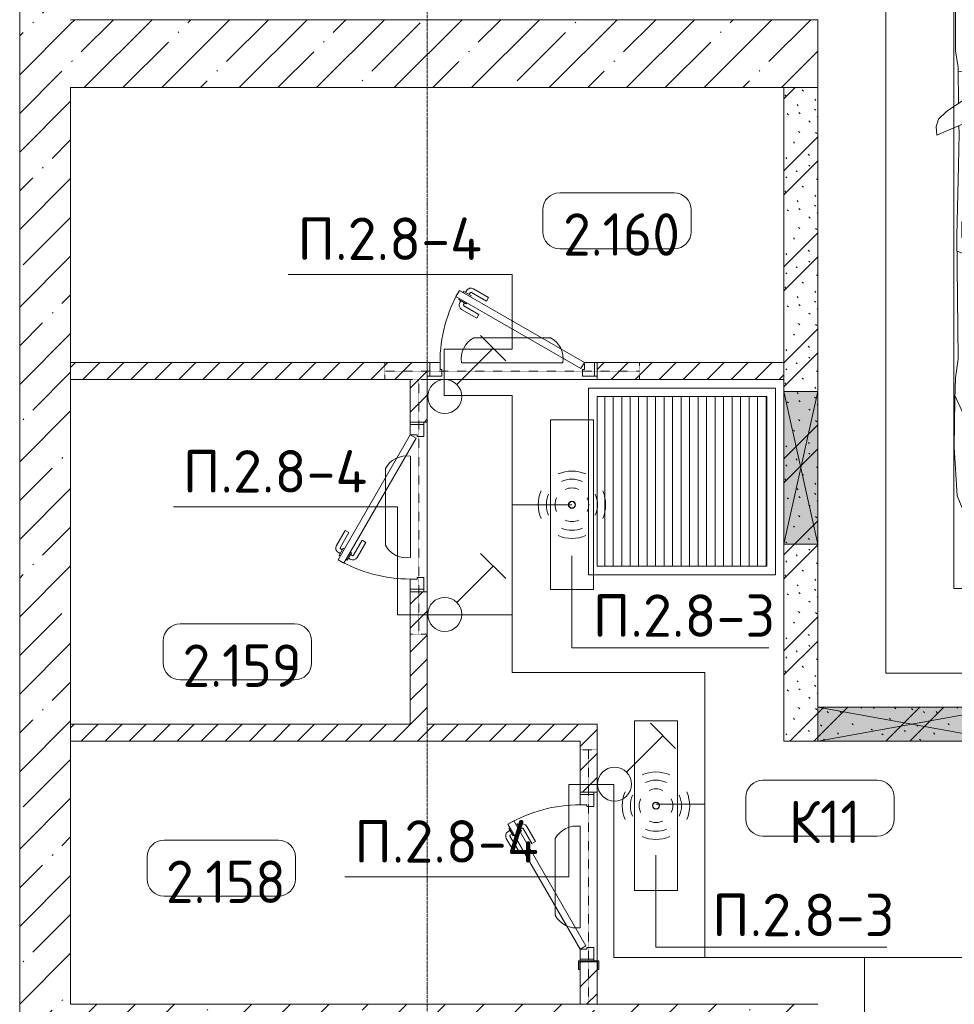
# Model space of a CAD drawing. Header units: millimetres. Extents: x -32229 to 288056, y -13689 to 125138.
# Tile 186 of 193: x 84205 to 89709, y 6650 to 12450. Entities that reach past the tile are written whole.
import ezdxf

# ---------------------------------------------------------------- set-up
doc = ezdxf.new("R2010")
doc.units = ezdxf.units.MM
doc.linetypes.add('3_ Штрих_ 1 х 1 мм', pattern=[2, 1, -1])
doc.linetypes.add('ADSK_Линия сетки', pattern=[25, 20, -2.5, 0, -2.5])
for name, color, linetype, lineweight in [('A-ANNO-NOTE', 7, 'Continuous', 18), ('A-AREA-IDEN', 7, 'Continuous', 9), ('A-DETL-GENF', 7, 'Continuous', 18), ('A-DETL-THIN', 7, 'Continuous', 9), ('A-DOOR', 7, 'Continuous', 18), ('A-DOOR-FRAM', 7, 'Continuous', 9), ('A-FLOR', 7, 'Continuous', 18), ('A-GLAZ', 7, 'Continuous', 18), ('A-WALL', 7, 'Continuous', 18), ('A-WALL-PATT', 7, 'Continuous', 40), ('C-PRKG', 7, 'Continuous', 18), ('G-ANNO-TEXT', 7, 'Continuous', 9), ('I-WALL', 7, 'Continuous', 18), ('M-EQPM', 7, 'Continuous', 18), ('S-BEAM', 7, 'Continuous', 18), ('S-COLS', 7, 'Continuous', 18), ('S-GRID', 7, 'Continuous', 9)]:
    doc.layers.add(name, color=color, linetype=linetype, lineweight=lineweight)
doc.layers.add('A-DETL', color=7, linetype='Continuous', lineweight=9, true_color=0x00a600)
doc.styles.add('GOST Common_4', font='GOST_Common.ttf', dxfattribs={"height": 250})
doc.styles.add('ISOCPEUR', font='isocpeur.ttf', dxfattribs={"height": 250})
pattern_1 = [(135, (300.56, 377.28), (-565.6854, 6e-14), [10, -790]), (135, (349.8, 474.73), (-565.6854, 6e-14), [10, -790]), (135, (423.93, 473.06), (-565.6854, 6e-14), [10, -790]), (135, (229.92, 447.9), (-565.6854, 6e-14), [10, -790]), (135, (155.08, 447.9), (-565.6854, 6e-14), [10, -790]), (135, (114.9, 369.03), (-565.6854, 6e-14), [10, -790]), (135, (132.43, 285.8), (-565.6854, 6e-14), [10, -790]), (135, (214.66, 322), (-565.6854, 6e-14), [10, -790]), (135, (198.16, 261.88), (-565.6854, 6e-14), [10, -790]), (135, (45.2, 272.9), (-565.6854, 6e-14), [10, -790]), (135, (42.32, 336.16), (-565.6854, 6e-14), [10, -790]), (135, (92.26, 192.24), (-565.6854, 6e-14), [10, -790]), (135, (7.07, 149.2), (-565.6854, 6e-14), [10, -790]), (135, (80.6, 95.1), (-565.6854, 6e-14), [10, -790]), (135, (79.53, 36.94), (-565.6854, 6e-14), [10, -790]), (135, (153.87, 74.56), (-565.6854, 6e-14), [10, -790]), (135, (228.35, 124.8), (-565.6854, 6e-14), [10, -790]), (135, (279.75, 180.4), (-565.6854, 6e-14), [10, -790]), (135, (282.9, 31.63), (-565.6854, 6e-14), [10, -790]), (135, (377.38, 53.45), (-565.6854, 6e-14), [10, -790]), (135, (352.28, 102.7), (-565.6854, 6e-14), [10, -790]), (135, (354.05, 0), (-565.6854, 6e-14), [10, -790]), (135, (553.23, 16.45), (-565.6854, 6e-14), [10, -790]), (135, (542.38, 63.45), (-565.6854, 6e-14), [10, -790]), (135, (536.58, 239.3), (-565.6854, 6e-14), [10, -790]), (135, (475.85, 203.9), (-565.6854, 6e-14), [10, -790]), (135, (475.85, 316.54), (-565.6854, 6e-14), [10, -790]), (135, (520.8, 408.7), (-565.6854, 6e-14), [10, -790]), (135, (551.1, 470.8), (-565.6854, 6e-14), [10, -790]), (135, (235.25, 537.93), (-565.6854, 6e-14), [10, -790]), (135, (407.25, 547.65), (-565.6854, 6e-14), [10, -790]), (135, (94.5, 558.6), (-565.6854, 6e-14), [10, -790]), (135, (46.4, 532.3), (-565.6854, 6e-14), [10, -790]), (135, (85.56, 465.04), (-565.6854, 6e-14), [10, -790]), (135, (355.53, 181.14), (-565.6854, 6e-14), [10, -790]), (135, (362.23, 243.6), (-565.6854, 6e-14), [10, -790]), (135, (413.45, 344.1), (-565.6854, 6e-14), [10, -790]), (135, (286.3, 273.25), (-565.6854, 6e-14), [10, -790]), (135, (423.02, 263.72), (-565.6854, 6e-14), [10, -790]), (135, (162.94, 190.2), (-565.6854, 6e-14), [10, -790]), (135, (470.25, 120.93), (-565.6854, 6e-14), [10, -790]), (135, (484.48, 9.78), (-565.6854, 6e-14), [10, -790]), (45, (0, 212.13), (-565.6854, 0), []), (45, (212.13, 0), (-565.6854, 0), []), (45, (353.55, 0), (-565.6854, 0), []), (45, (0, 353.55), (-565.6854, 0), [])]
pattern_2 = [(45, (0, 0), (-70.71068, 70.71068), [])]
pattern_3 = [(45, (0, 0), (-228.0985, 228.0985), []), (45, (228.1, 0), (-228.0985, 228.0985), [403.225, -80.645, 6.706, -73.939])]

# ---------------------------------------------------------------- blocks, each defined once
blk = doc.blocks.new('АР_Дверь однопольная - 1000х2100h_850__Кладовая-4711580--02 ЭО')
at = {"layer": 'A-DOOR', "color": 253, "lineweight": 13, "true_color": 0xaaaaaa}
for p, q in [((-311.1, 475), (-331.1, 440.4)), ((425, 50), (-311.1, 475)), ((-331.1, 440.4), (405, 15.4)), ((405, 15.4), (425, 50))]:
    blk.add_line(p, q, dxfattribs=at)
at = {"layer": 'A-DOOR', "color": 253, "lineweight": 5, "true_color": 0xaaaaaa}
for p, q in [((-289.5, 462.5), (-285.5, 469.4)), ((-285.5, 469.4), (-242.2, 444.4)), ((-274.6, 463.2), (-268.6, 473.6)), ((-138.9, 433.3), (-227.7, 484.6)), ((-309.5, 427.9), (-313.5, 420.9)), ((-313.5, 420.9), (-270.2, 395.9)), ((-302.6, 414.7), (-308.7, 404.3)), ((-253, 450.7), (-247, 461.1)), ((-242.2, 444.4), (-246.2, 437.5)), ((-151.4, 411.7), (-240.2, 462.9)), ((-151.4, 411.7), (-138.9, 433.3)), ((-208.9, 312.1), (-297.7, 363.3)), ((-281, 402.2), (-287, 391.8)), ((-196.4, 333.7), (-285.2, 385)), ((-270.2, 395.9), (-266.2, 402.9)), ((-196.4, 333.7), (-208.9, 312.1))]:
    blk.add_line(p, q, dxfattribs=at)
for centre, radius, start, end in [((425, 50), 850, 150, 180), ((-242.7, 458.6), 30, 60, 150), ((-242.7, 458.6), 4.99, 60, 150), ((-282.7, 389.3), 30, 150, 240), ((-282.7, 389.3), 4.99, 150, 240)]:
    blk.add_arc(centre, radius, start, end, dxfattribs=at)
at = {"layer": 'A-DOOR-FRAM', "color": 253, "lineweight": 13, "true_color": 0xaaaaaa}
for p, q in [((-485, 50), (-500, 50)), ((-425, 50), (-485, 50)), ((-485, 50), (-485, -30)), ((-425, 10), (-425, 50)), ((-415, 10), (-425, 10)), ((-415, -30), (-415, 10)), ((425, 10), (415, 10)), ((415, 10), (415, -30)), ((485, 50), (425, 50)), ((425, 50), (425, 10)), ((485, -30), (485, 50)), ((485, 50), (500, 50)), ((-485, -30), (-500, -30)), ((-485, -30), (-415, -30)), ((415, -30), (485, -30)), ((485, -30), (500, -30))]:
    blk.add_line(p, q, dxfattribs=at)
blk = doc.blocks.new('АР_Дверь однопольная - 1000х2100h_850__Кладовая-6010020--02 ЭО')
at = {"layer": 'A-DOOR', "color": 253, "lineweight": 13, "true_color": 0xaaaaaa}
for p, q in [((311.1, 475), (-425, 50)), ((331.1, 440.4), (311.1, 475)), ((-405, 15.4), (331.1, 440.4)), ((-425, 50), (-405, 15.4))]:
    blk.add_line(p, q, dxfattribs=at)
at = {"layer": 'A-DOOR', "color": 253, "lineweight": 5, "true_color": 0xaaaaaa}
for p, q in [((138.9, 433.3), (227.7, 484.6)), ((285.5, 469.4), (242.2, 444.4)), ((274.6, 463.2), (268.6, 473.6)), ((289.5, 462.5), (285.5, 469.4)), ((151.4, 411.7), (138.9, 433.3)), ((151.4, 411.7), (240.2, 462.9)), ((242.2, 444.4), (246.2, 437.5)), ((253, 450.7), (247, 461.1)), ((313.5, 420.9), (270.2, 395.9)), ((302.6, 414.7), (308.7, 404.3)), ((309.5, 427.9), (313.5, 420.9)), ((196.4, 333.7), (285.2, 385)), ((208.9, 312.1), (297.7, 363.3)), ((270.2, 395.9), (266.2, 402.9)), ((281, 402.2), (287, 391.8)), ((196.4, 333.7), (208.9, 312.1))]:
    blk.add_line(p, q, dxfattribs=at)
for centre, radius, start, end in [((242.7, 458.6), 30, 30, 120), ((-425, 50), 850, 360, 30), ((242.7, 458.6), 4.99, 30, 120), ((282.7, 389.3), 4.99, 300, 30), ((282.7, 389.3), 30, 300, 30)]:
    blk.add_arc(centre, radius, start, end, dxfattribs=at)
at = {"layer": 'A-DOOR-FRAM', "color": 253, "lineweight": 13, "true_color": 0xaaaaaa}
for p, q in [((-485, 50), (-500, 50)), ((-425, 50), (-485, 50)), ((-485, 50), (-485, -30)), ((-425, 10), (-425, 50)), ((-415, 10), (-425, 10)), ((-415, -30), (-415, 10)), ((425, 10), (415, 10)), ((415, 10), (415, -30)), ((485, 50), (425, 50)), ((425, 50), (425, 10)), ((485, -30), (485, 50)), ((485, 50), (500, 50)), ((-485, -30), (-500, -30)), ((-485, -30), (-415, -30)), ((415, -30), (485, -30)), ((485, -30), (500, -30))]:
    blk.add_line(p, q, dxfattribs=at)
blk = doc.blocks.new('АР_Машиноместо - 5300x2500_С-V39--02 ЭО')
at = {"layer": 'A-DETL-GENF', "color": 253, "lineweight": 13, "true_color": 0xaaaaaa}
for p, q in [((1052.6, -517.5), (861.8, -571.6)), ((1165.1, -503.1), (1052.6, -517.5)), ((1250, -500), (1165.1, -503.1)), ((1250, -500), (1334.9, -503.1)), ((1334.9, -503.1), (1447.4, -517.5)), ((1447.4, -517.5), (1638.2, -571.6)), ((861.8, -571.6), (701.8, -640.4)), ((1638.2, -571.6), (1798.2, -640.4)), ((1050.7, -599.4), (941.4, -642.2)), ((1148.8, -583), (1050.7, -599.4)), ((1250, -581.6), (1148.8, -583)), ((1250, -581.6), (1351.2, -583)), ((1351.2, -583), (1449.3, -599.4)), ((1449.3, -599.4), (1558.6, -642.2)), ((701.8, -640.4), (584.4, -714.6)), ((824.6, -660.9), (703.5, -696.4)), ((804.5, -715.7), (824.6, -660.9)), ((881.5, -691.6), (809.1, -809.4)), ((888.4, -685.9), (815.2, -686.6)), ((941.4, -642.2), (881.5, -691.6)), ((1558.6, -642.2), (1618.5, -691.6)), ((1611.6, -685.9), (1684.8, -686.6)), ((1618.5, -691.6), (1690.9, -809.4)), ((1695.5, -715.7), (1675.4, -660.9)), ((1675.4, -660.9), (1796.5, -696.4)), ((1798.2, -640.4), (1915.6, -714.6)), ((584.4, -714.6), (489, -795.6)), ((616.5, -746.4), (550, -812.3)), ((703.5, -696.4), (616.5, -746.4)), ((737.5, -778.3), (804.5, -715.7)), ((1762.5, -778.3), (1695.5, -715.7)), ((1796.5, -696.4), (1883.5, -746.4)), ((1883.5, -746.4), (1950, -812.3)), ((1915.6, -714.6), (2011, -795.6)), ((489, -795.6), (445.9, -853.1)), ((677.4, -843.7), (737.5, -778.3)), ((809.1, -809.4), (749.2, -950.3)), ((1690.9, -809.4), (1750.8, -950.3)), ((1822.6, -843.7), (1762.5, -778.3)), ((2011, -795.6), (2054.1, -853.1)), ((445.9, -853.1), (420.9, -910.7)), ((519.1, -851.5), (505.7, -920)), ((550, -812.3), (519.1, -851.5)), ((639.1, -920), (677.4, -843.7)), ((1860.9, -920), (1822.6, -843.7)), ((1950, -812.3), (1980.9, -851.5)), ((1980.9, -851.5), (1994.3, -920)), ((2054.1, -853.1), (2079.1, -910.7)), ((420.9, -910.7), (409.5, -1087)), ((505.7, -920), (510.2, -1018.7)), ((603.4, -1004.8), (639.1, -920)), ((1896.6, -1004.8), (1860.9, -920)), ((1994.3, -920), (1989.8, -1018.7)), ((2079.1, -910.7), (2090.5, -1087)), ((749.2, -950.3), (687.4, -1141)), ((1750.8, -950.3), (1812.6, -1141)), ((510.2, -1018.7), (521.5, -1074.5)), ((548.5, -1076.2), (603.4, -1004.8)), ((1951.5, -1076.2), (1896.6, -1004.8)), ((1989.8, -1018.7), (1978.5, -1074.5)), ((409.5, -1087), (410.6, -1634.2)), ((521.5, -1074.5), (548.5, -1076.2)), ((1978.5, -1074.5), (1951.5, -1076.2)), ((2090.5, -1087), (2089.4, -1634.2)), ((687.4, -1141), (615.4, -1410.3)), ((1812.6, -1141), (1884.6, -1410.3)), ((615.4, -1410.3), (589.4, -1615.5)), ((1016.6, -1459.9), (1146.9, -1439.4)), ((1146.9, -1439.4), (1250, -1434.1)), ((1353.1, -1439.4), (1250, -1434.1)), ((1483.4, -1459.9), (1353.1, -1439.4)), ((1884.6, -1410.3), (1910.6, -1615.5)), ((703.6, -1557.1), (852.8, -1499)), ((852.8, -1499), (1016.6, -1459.9)), ((1647.2, -1499), (1483.4, -1459.9)), ((1796.4, -1557.1), (1647.2, -1499)), ((590.4, -1624.3), (703.6, -1557.1)), ((1909.6, -1624.3), (1796.4, -1557.1)), ((589.4, -1615.5), (595.8, -1824.8)), ((1910.6, -1615.5), (1904.2, -1824.8)), ((410.6, -1634.2), (426.5, -1730.9)), ((546.5, -1642.6), (530.6, -1857.6)), ((1953.5, -1642.6), (1969.4, -1857.6)), ((2089.4, -1634.2), (2073.5, -1730.9)), ((426.5, -1730.9), (427.5, -1943)), ((540.9, -1993.7), (539.8, -1733.1)), ((1959.1, -1993.7), (1960.2, -1733.1)), ((2073.5, -1730.9), (2072.5, -1943)), ((495, -1765.3), (426.6, -1753.4)), ((533.6, -1816.8), (495, -1765.3)), ((1966.4, -1816.8), (2005, -1765.3)), ((2005, -1765.3), (2073.4, -1753.4)), ((597, -2231), (535, -1798.3)), ((595.8, -1824.8), (644.6, -2191.8)), ((1904.2, -1824.8), (1855.4, -2191.8)), ((1903, -2231), (1965, -1798.3)), ((500.6, -1894.5), (357.8, -1990.1)), ((530.6, -1857.6), (500.6, -1894.5)), ((1969.4, -1857.6), (1999.4, -1894.5)), ((1999.4, -1894.5), (2142.2, -1990.1)), ((479.9, -2052.9), (471, -1914.3)), ((2020.1, -2052.9), (2029, -1914.3)), ((357.8, -1990.1), (309.5, -2036.1)), ((540.9, -1993.7), (476.3, -1997.9)), ((505.9, -1996), (500, -2210.1)), ((1959.1, -1993.7), (2023.7, -1997.9)), ((1994.1, -1996), (2000, -2210.1)), ((2142.2, -1990.1), (2190.5, -2036.1)), ((309.5, -2036.1), (296.8, -2079.9)), ((296.8, -2079.9), (301.4, -2130.5)), ((301.4, -2130.5), (479.9, -2052.9)), ((432.3, -2119.9), (430.7, -2073.9)), ((2198.6, -2130.5), (2020.1, -2052.9)), ((2067.7, -2119.9), (2069.3, -2073.9)), ((2190.5, -2036.1), (2203.2, -2079.9)), ((2203.2, -2079.9), (2198.6, -2130.5)), ((428.2, -2308.5), (432.3, -2119.9)), ((2071.8, -2308.5), (2067.7, -2119.9)), ((644.6, -2191.8), (684.2, -2522.3)), ((1855.4, -2191.8), (1815.8, -2522.3)), ((500, -2210.1), (495.7, -2532.3)), ((636.6, -2526.5), (597, -2231)), ((1863.4, -2526.5), (1903, -2231)), ((2000, -2210.1), (2004.3, -2532.3)), ((417.5, -2723), (428.2, -2308.5)), ((2082.5, -2723), (2071.8, -2308.5)), ((495.7, -2532.3), (501.4, -2789.7)), ((636.6, -2526.5), (665.8, -2867.4)), ((684.2, -2522.3), (704.9, -2775.5)), ((1815.8, -2522.3), (1795.1, -2775.5)), ((1863.4, -2526.5), (1834.2, -2867.4)), ((2004.3, -2532.3), (1998.6, -2789.7)), ((447.8, -2638.7), (447.8, -2733.7)), ((2052.2, -2638.7), (2052.2, -2733.7)), ((426.5, -3446.8), (417.5, -2723)), ((2073.5, -3446.8), (2082.5, -2723)), ((447.8, -2733.7), (459.7, -2756.2)), ((704.9, -2775.5), (731.2, -3507.6)), ((1795.1, -2775.5), (1768.8, -3507.6)), ((2052.2, -2733.7), (2040.3, -2756.2)), ((505.1, -2846.9), (420.9, -2813.3)), ((501.4, -2789.7), (530.9, -3374.8)), ((1998.6, -2789.7), (1969.1, -3374.8)), ((1994.9, -2846.9), (2079.1, -2813.3)), ((665.8, -2867.4), (505.1, -2846.9)), ((665.6, -2864.6), (678.7, -3159.5)), ((1834.4, -2864.6), (1821.3, -3159.5)), ((1834.2, -2867.4), (1994.9, -2846.9)), ((678.7, -3159.5), (689.3, -3705.5)), ((1821.3, -3159.5), (1810.7, -3705.5)), ((530.9, -3374.8), (578.7, -3762.9)), ((1969.1, -3374.8), (1921.3, -3762.9)), ((409.5, -3560), (426.5, -3446.8)), ((2090.5, -3560), (2073.5, -3446.8)), ((731.2, -3507.6), (752.2, -3845.6)), ((1768.8, -3507.6), (1747.8, -3845.6)), ((405.6, -3688.5), (409.5, -3560)), ((495.5, -3566.1), (496.8, -3671.6)), ((687.1, -3588.8), (566.5, -3663.9)), ((1812.9, -3588.8), (1933.5, -3663.9)), ((2004.5, -3566.1), (2003.2, -3671.6)), ((2094.4, -3688.5), (2090.5, -3560)), ((403.4, -3968), (405.6, -3688.5)), ((408.2, -3667), (453.1, -3766.3)), ((496.8, -3671.6), (510.1, -3691.5)), ((689.3, -3705.5), (699.7, -4345.5)), ((1810.7, -3705.5), (1800.3, -4345.5)), ((2003.2, -3671.6), (1989.9, -3691.5)), ((2091.8, -3667), (2046.9, -3766.3)), ((2096.6, -3968), (2094.4, -3688.5)), ((453.1, -3766.3), (478.4, -3819.3)), ((578.7, -3762.9), (638.7, -3975.4)), ((1921.3, -3762.9), (1861.3, -3975.4)), ((2046.9, -3766.3), (2021.6, -3819.3)), ((478.4, -3819.3), (532.5, -3818.1)), ((532.5, -3818.1), (585.5, -3790.5)), ((1967.5, -3818.1), (1914.5, -3790.5)), ((2021.6, -3819.3), (1967.5, -3818.1)), ((752.2, -3845.6), (774.4, -4132.9)), ((1747.8, -3845.6), (1725.6, -4132.9)), ((419.6, -4254.2), (403.4, -3968)), ((638.7, -3975.4), (675.2, -4045.5)), ((1861.3, -3975.4), (1824.8, -4045.5)), ((2080.4, -4254.2), (2096.6, -3968)), ((675.2, -4045.5), (694.6, -4057.6)), ((1824.8, -4045.5), (1805.4, -4057.6)), ((774.4, -4132.9), (812.5, -4298.9)), ((1725.6, -4132.9), (1687.5, -4298.9)), ((507.1, -4462.6), (419.6, -4254.2)), ((1992.9, -4462.6), (2080.4, -4254.2)), ((543.7, -4295.1), (528.4, -4374.7)), ((569.5, -4413.1), (543.7, -4295.1)), ((699.7, -4345.5), (679.6, -4406.3)), ((812.5, -4298.9), (872.7, -4370.2)), ((1687.5, -4298.9), (1627.3, -4370.2)), ((1800.3, -4345.5), (1820.4, -4406.3)), ((1930.5, -4413.1), (1956.3, -4295.1)), ((1956.3, -4295.1), (1971.6, -4374.7)), ((528.4, -4374.7), (536.4, -4471.4)), ((679.6, -4406.3), (645, -4445.5)), ((872.7, -4370.2), (970.5, -4419.3)), ((1627.3, -4370.2), (1529.5, -4419.3)), ((1820.4, -4406.3), (1855, -4445.5)), ((1971.6, -4374.7), (1963.6, -4471.4)), ((565.9, -4595.1), (507.1, -4462.6)), ((594.6, -4479.3), (569.5, -4413.1)), ((645, -4445.5), (597.3, -4481.4)), ((970.5, -4419.3), (1069.6, -4447.3)), ((1069.6, -4447.3), (1167.1, -4453.2)), ((1167.1, -4453.2), (1250, -4453.9)), ((1332.9, -4453.2), (1250, -4453.9)), ((1430.4, -4447.3), (1332.9, -4453.2)), ((1529.5, -4419.3), (1430.4, -4447.3)), ((1855, -4445.5), (1902.7, -4481.4)), ((1905.4, -4479.3), (1930.5, -4413.1)), ((1934.1, -4595.1), (1992.9, -4462.6)), ((536.4, -4471.4), (557.5, -4525.7)), ((661.8, -4543.1), (594.6, -4479.3)), ((717.1, -4568.9), (659.6, -4505.3)), ((1782.9, -4568.9), (1840.4, -4505.3)), ((1838.2, -4543.1), (1905.4, -4479.3)), ((1963.6, -4471.4), (1942.5, -4525.7)), ((557.5, -4525.7), (590.7, -4560.1)), ((590.7, -4560.1), (680.7, -4606.5)), ((788.5, -4617.7), (661.8, -4543.1)), ((791.3, -4619.7), (717.1, -4568.9)), ((1708.7, -4619.7), (1782.9, -4568.9)), ((1711.5, -4617.7), (1838.2, -4543.1)), ((1909.3, -4560.1), (1819.3, -4606.5)), ((1942.5, -4525.7), (1909.3, -4560.1)), ((659.1, -4669.9), (565.9, -4595.1)), ((680.7, -4606.5), (967, -4703.6)), ((873.9, -4665.1), (791.3, -4619.7)), ((1819.3, -4606.5), (1533, -4703.6)), ((1626.1, -4665.1), (1708.7, -4619.7)), ((1840.9, -4669.9), (1934.1, -4595.1)), ((812.7, -4729.4), (659.1, -4669.9)), ((988.2, -4706.7), (873.9, -4665.1)), ((1511.8, -4706.7), (1626.1, -4665.1)), ((1687.3, -4729.4), (1840.9, -4669.9)), ((970.2, -4771.8), (812.7, -4729.4)), ((1122.2, -4726.4), (988.2, -4706.7)), ((1250, -4731.7), (1122.2, -4726.4)), ((1250, -4731.7), (1377.8, -4726.4)), ((1377.8, -4726.4), (1511.8, -4706.7)), ((1529.8, -4771.8), (1687.3, -4729.4)), ((1126.4, -4794.1), (970.2, -4771.8)), ((1250, -4800), (1126.4, -4794.1)), ((1250, -4800), (1373.6, -4794.1)), ((1373.6, -4794.1), (1529.8, -4771.8))]:
    blk.add_line(p, q, dxfattribs=at)
at = {"layer": 'A-DETL-GENF', "color": 254, "lineweight": 13, "true_color": 0xd4d4d4}
for p, q in [((664.7, -739.9), (591.7, -805)), ((742.6, -707.8), (664.7, -739.9)), ((1757.4, -707.8), (1835.3, -739.9)), ((1835.3, -739.9), (1908.3, -805)), ((591.7, -805), (534.5, -874.4)), ((1908.3, -805), (1965.5, -874.4)), ((534.5, -874.4), (528.1, -949.5)), ((1965.5, -874.4), (1971.9, -949.5)), ((710.2, -962.8), (636.7, -1146)), ((1789.8, -962.8), (1863.3, -1146)), ((537.4, -1076.1), (524.9, -1188.6)), ((1962.6, -1076.1), (1975.1, -1188.6)), ((636.7, -1146), (590.3, -1367.8)), ((1863.3, -1146), (1909.7, -1367.8)), ((524.9, -1188.6), (513.9, -1368.9)), ((1975.1, -1188.6), (1986.1, -1368.9)), ((513.9, -1368.9), (502.3, -1696.3)), ((590.3, -1367.8), (546.5, -1642.6)), ((1909.7, -1367.8), (1953.5, -1642.6)), ((1986.1, -1368.9), (1997.7, -1696.3)), ((794.6, -2446), (955.7, -2426.8)), ((955.7, -2426.8), (1105.5, -2413.7)), ((1105.5, -2413.7), (1250, -2412.9)), ((1394.5, -2413.7), (1250, -2412.9)), ((1544.3, -2426.8), (1394.5, -2413.7)), ((1705.4, -2446), (1544.3, -2426.8)), ((677.9, -2473), (794.6, -2446)), ((1822.1, -2473), (1705.4, -2446)), ((715.1, -3168.3), (1250, -3167.3)), ((1784.9, -3168.3), (1250, -3167.3)), ((694.6, -3980.4), (765.1, -3996.8)), ((1805.4, -3980.4), (1734.9, -3996.8))]:
    blk.add_line(p, q, dxfattribs=at)
at = {"layer": 'C-PRKG', "color": 253, "lineweight": 13, "true_color": 0xaaaaaa}
for p, q in [((2500, 0), (0, 0)), ((0, 0), (0, -5300)), ((2500, 0), (2500, -5300)), ((400, -500), (400, -4800)), ((400, -500), (2100, -500)), ((2100, -500), (2100, -4800)), ((400, -4800), (2100, -4800)), ((2500, -5300), (0, -5300))]:
    blk.add_line(p, q, dxfattribs=at)
blk = doc.blocks.new('АР_Приямок - ПР-1_1100х1100 х50-V75--02 ЭО')
at = {"layer": 'M-EQPM', "lineweight": 5, "true_color": 0xaaaaaa}
h = blk.add_hatch(dxfattribs=at)
h.set_pattern_fill('FP_31', color=253, style=0, pattern_type=2)
h.set_pattern_definition([(90, (0, 0), (-50, 3e-15), [])])
h.paths.add_polyline_path([(1050, -500), (1050, 500), (50, 500), (50, -500)])
at = {"layer": 'M-EQPM', "color": 253, "lineweight": 13, "true_color": 0xaaaaaa}
for p, q in [((0, -550), (0, 550)), ((0, 550), (1100, 550)), ((1100, 550), (1100, -550)), ((1100, -550), (0, -550))]:
    blk.add_line(p, q, dxfattribs=at)
blk = doc.blocks.new('АР_Отверстие прямоугольное - ОВВ-4102704--02 ЭО')
at = {"layer": 'A-GLAZ', "lineweight": 13, "true_color": 0xf0f0f0}
blk.add_hatch(color=7, dxfattribs=at).paths.add_polyline_path([(675, -100), (675, 100), (-425, 100), (-425, -100)])
at = {"layer": 'A-GLAZ', "color": 253, "lineweight": 5, "true_color": 0xaaaaaa}
for p, q in [((675, 100), (-425, -100)), ((-425, 100), (675, -100))]:
    blk.add_line(p, q, dxfattribs=at)
at = {"layer": 'A-GLAZ', "color": 253, "lineweight": 13, "true_color": 0xaaaaaa}
for p, q in [((675, 100), (-425, 100)), ((-425, 100), (-425, -100)), ((-425, 100), (-425, -100)), ((675, -100), (675, 100)), ((675, 100), (675, -100)), ((-425, -100), (675, -100))]:
    blk.add_line(p, q, dxfattribs=at)
blk = doc.blocks.new('АР_Отверстие прямоугольное - ОВВ-3631603--02 ЭО')
at = {"layer": 'A-GLAZ', "lineweight": 13, "true_color": 0xf0f0f0}
blk.add_hatch(color=7, dxfattribs=at).paths.add_polyline_path([(575, 100), (-325, 100), (-325, -100), (575, -100)])
at = {"layer": 'A-GLAZ', "color": 253, "lineweight": 5, "true_color": 0xaaaaaa}
for p, q in [((575, 100), (-325, -100)), ((-325, 100), (575, -100))]:
    blk.add_line(p, q, dxfattribs=at)
at = {"layer": 'A-GLAZ', "color": 253, "lineweight": 13, "true_color": 0xaaaaaa}
for p, q in [((575, 100), (-325, 100)), ((-325, 100), (-325, -100)), ((-325, 100), (-325, -100)), ((575, -100), (575, 100)), ((575, 100), (575, -100)), ((-325, -100), (575, -100))]:
    blk.add_line(p, q, dxfattribs=at)
blk = doc.blocks.new('АР_Перемычка - 100_Уx1_75x5__250-250-6683530--02 ЭО')
at = {"layer": 'S-BEAM', "color": 9, "linetype": '3_ Штрих_ 1 х 1 мм', "lineweight": 15, "true_color": 0xc4c4c4}
for p, q in [((-750, 50), (-750, -50)), ((750, 50), (750, -50)), ((-750, 0), (750, 0))]:
    blk.add_line(p, q, dxfattribs=at)
blk = doc.blocks.new('АР_Перемычка - 100_Уx1_75x5__Оп_250-250_125x80x5__-6371143--02 ЭО')
at = {"layer": 'S-BEAM', "color": 9, "linetype": '3_ Штрих_ 1 х 1 мм', "lineweight": 15, "true_color": 0xc4c4c4}
for p, q in [((-750, 50), (-750, -50)), ((750, 50), (750, -50)), ((-750, 0), (750, 0))]:
    blk.add_line(p, q, dxfattribs=at)
blk = doc.blocks.new('АР_Фахверк_ _Швеллер полки параллельные_ - 12П-5787732--02 ЭО')
at = {"layer": 'S-COLS', "lineweight": 15, "true_color": 0xaaaaaa}
blk.add_hatch(color=253, dxfattribs=at).paths.add_polyline_path([(35.4, -60), (35.4, -52.2), (-11.8, -52.2), (-11.8, 52.2), (35.4, 52.2), (35.4, 60), (-16.6, 60), (-16.6, -60)])
at = {"layer": 'S-COLS', "color": 253, "lineweight": 15, "true_color": 0xaaaaaa}
for p, q in [((35.4, 60), (-16.6, 60)), ((-16.6, 60), (-16.6, -60)), ((35.4, 52.2), (35.4, 60)), ((-11.8, -52.2), (-11.8, 52.2)), ((-11.8, 52.2), (35.4, 52.2)), ((35.4, -52.2), (-11.8, -52.2)), ((35.4, -60), (35.4, -52.2)), ((-16.6, -60), (35.4, -60))]:
    blk.add_line(p, q, dxfattribs=at)
blk = doc.blocks.new('Наметкина 10_РД_АР_П_rvt-1--02 ЭО')
at = {"layer": 'A-WALL-PATT', "lineweight": 5, "true_color": 0xaaaaaa}
h = blk.add_hatch(dxfattribs=at)
h.set_pattern_fill('FP_3', color=253, style=0, pattern_type=2)
h.set_pattern_definition(pattern_3)
h.paths.add_polyline_path([(84505.3, 2600), (84505.3, 30150), (84205.3, 30150), (84205.3, 2600)])
h = blk.add_hatch(dxfattribs=at)
h.set_pattern_fill('FP_3', color=253, style=0, pattern_type=2)
h.set_pattern_definition(pattern_3)
h.paths.add_polyline_path([(88905.3, 12050), (88905.3, 12450), (84505.3, 12450), (84505.3, 12050)])
h = blk.add_hatch(dxfattribs=at)
h.set_pattern_fill('FP_1', color=253, style=0, pattern_type=2)
h.set_pattern_definition(pattern_1)
h.paths.add_polyline_path([(88905.3, 8200), (88905.3, 12050), (88705.3, 12050), (88705.3, 8200)])
h = blk.add_hatch(dxfattribs=at)
h.set_pattern_fill('FP_2', color=253, style=0, pattern_type=2)
h.set_pattern_definition(pattern_2)
h.paths.add_polyline_path([(88705.3, 10330), (88705.3, 10430), (87605.3, 10430), (87605.3, 10330), (88044.7, 10330)])
h.paths.add_polyline_path([(85444.9, 10330), (86605.3, 10330), (86605.3, 10430), (84505.3, 10430), (84505.3, 10330)])
h = blk.add_hatch(dxfattribs=at)
h.set_pattern_fill('FP_2', color=253, style=0, pattern_type=2)
h.set_pattern_definition(pattern_2)
h.paths.add_polyline_path([(86505.3, 8300), (86605.3, 8300), (86605.3, 9080), (86505.3, 9080)])
h.paths.add_polyline_path([(86605.3, 10080), (86605.3, 10330), (86505.3, 10330), (86505.3, 10080)])
h = blk.add_hatch(dxfattribs=at)
h.set_pattern_fill('FP_1', color=253, style=0, pattern_type=2)
h.set_pattern_definition(pattern_1)
h.paths.add_polyline_path([(94705.3, 8200), (94705.3, 8400), (88905.3, 8400), (88905.3, 8200), (92755.3, 8200)])
h = blk.add_hatch(dxfattribs=at)
h.set_pattern_fill('FP_2', color=253, style=0, pattern_type=2)
h.set_pattern_definition(pattern_2)
h.paths.add_polyline_path([(87505.3, 8200), (87505.3, 8300), (84505.3, 8300), (84505.3, 8200), (85444.9, 8200)])
h = blk.add_hatch(dxfattribs=at)
h.set_pattern_fill('FP_2', color=253, style=0, pattern_type=2)
h.set_pattern_definition(pattern_2)
h.paths.add_polyline_path([(87605.3, 6650), (87605.3, 6900), (87505.3, 6900), (87505.3, 6650)])
h.paths.add_polyline_path([(87505.3, 7900), (87605.3, 7900), (87605.3, 8300), (87505.3, 8300), (87505.3, 8200)])
h = blk.add_hatch(dxfattribs=at)
h.set_pattern_fill('FP_3', color=253, style=0, pattern_type=2)
h.set_pattern_definition(pattern_3)
h.paths.add_polyline_path([(88905.3, 6250), (88905.3, 6650), (84505.3, 6650), (84505.3, 6250), (88044.7, 6250)])
at = {"layer": 'A-FLOR', "color": 253, "lineweight": 13, "true_color": 0xaaaaaa}
for p, q in [((87605.3, 10330), (86605.3, 10330)), ((86605.3, 10330), (87605.3, 10330)), ((87605.3, 9230), (87605.3, 10230)), ((87605.3, 10230), (88605.3, 10230)), ((88605.3, 10230), (88605.3, 9230)), ((86605.3, 10080), (86605.3, 9080)), ((86605.3, 9080), (86605.3, 10080)), ((88605.3, 9230), (87605.3, 9230)), ((87605.3, 7900), (87605.3, 6906.6)), ((87605.3, 6906.6), (87605.3, 7900))]:
    blk.add_line(p, q, dxfattribs=at)
at = {"layer": 'A-WALL', "color": 253, "lineweight": 13, "true_color": 0xaaaaaa}
for p, q in [((84205.3, 30150), (84205.3, 2600)), ((88905.3, 12450), (84505.3, 12450)), ((88905.3, 12050), (88905.3, 12450)), ((84505.3, 6650), (84505.3, 12050)), ((84505.3, 12050), (88905.3, 12050)), ((88905.3, 6650), (84505.3, 6650))]:
    blk.add_line(p, q, dxfattribs=at)
at = {"layer": 'A-WALL', "color": 253, "lineweight": 15, "true_color": 0xaaaaaa}
for p, q in [((88705.3, 10430), (88705.3, 10330)), ((88705.3, 10330), (88705.3, 10430))]:
    blk.add_line(p, q, dxfattribs=at)
at = {"layer": 'I-WALL', "color": 253, "lineweight": 13, "true_color": 0xaaaaaa}
for p, q in [((88705.3, 12050), (88705.3, 10430)), ((88905.3, 12050), (88705.3, 12050)), ((88905.3, 10260), (88905.3, 12050)), ((86605.3, 10430), (84505.3, 10430)), ((84505.3, 10430), (84505.3, 10330)), ((86605.3, 10330), (86605.3, 10430)), ((88705.3, 10430), (87605.3, 10430)), ((87605.3, 10430), (87605.3, 10330)), ((84505.3, 10330), (86505.3, 10330)), ((86505.3, 10330), (86505.3, 10080)), ((86605.3, 10080), (86605.3, 10330)), ((87605.3, 10330), (88705.3, 10330)), ((88705.3, 10330), (88705.3, 10260)), ((88705.3, 10260), (88705.3, 9360)), ((88905.3, 9360), (88905.3, 10260)), ((86505.3, 10080), (86605.3, 10080)), ((88705.3, 9360), (88705.3, 8200)), ((88905.3, 8400), (88905.3, 9360)), ((86505.3, 9080), (86505.3, 8300)), ((86605.3, 9080), (86505.3, 9080)), ((86605.3, 8300), (86605.3, 9080)), ((90005.3, 8400), (88905.3, 8400)), ((86505.3, 8300), (84505.3, 8300)), ((84505.3, 8300), (84505.3, 8200)), ((87505.3, 8300), (86605.3, 8300)), ((87605.3, 8300), (87505.3, 8300)), ((87605.3, 7900), (87605.3, 8300)), ((84505.3, 8200), (87505.3, 8200)), ((87505.3, 8200), (87505.3, 7900)), ((88705.3, 8200), (88905.3, 8200)), ((88905.3, 8200), (90005.3, 8200)), ((87505.3, 7900), (87605.3, 7900)), ((87505.3, 6900), (87505.3, 6650)), ((87605.3, 6900), (87505.3, 6900)), ((87605.3, 6650), (87605.3, 6900)), ((87505.3, 6650), (87605.3, 6650))]:
    blk.add_line(p, q, dxfattribs=at)
at = {"layer": 'A-DOOR', "color": 253, "lineweight": 13, "true_color": 0xaaaaaa}
blk.add_blockref('АР_Дверь однопольная - 1000х2100h_850__Кладовая-4711580--02 ЭО', (87105.3, 10380), dxfattribs=at)
at = {"layer": 'A-DOOR', "color": 253, "lineweight": 13, "true_color": 0xaaaaaa, "rotation": 90}
for name, p in [('АР_Дверь однопольная - 1000х2100h_850__Кладовая-4711580--02 ЭО', (86555.3, 9580)), ('АР_Дверь однопольная - 1000х2100h_850__Кладовая-6010020--02 ЭО', (87555.3, 7400))]:
    blk.add_blockref(name, p, dxfattribs=at)
at = {"layer": 'A-GLAZ', "color": 253, "lineweight": 13, "true_color": 0xaaaaaa, "rotation": 269.9999999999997}
blk.add_blockref('АР_Отверстие прямоугольное - ОВВ-3631603--02 ЭО', (88805.3, 9935), dxfattribs=at)
at = {"layer": 'A-GLAZ', "color": 253, "lineweight": 13, "true_color": 0xaaaaaa}
blk.add_blockref('АР_Отверстие прямоугольное - ОВВ-4102704--02 ЭО', (89330.3, 8300), dxfattribs=at)
at = {"layer": 'C-PRKG', "color": 253, "lineweight": 13, "true_color": 0xaaaaaa}
blk.add_blockref('АР_Машиноместо - 5300x2500_С-V39--02 ЭО', (89305.3, 13900), dxfattribs=at)
at = {"layer": 'M-EQPM', "color": 253, "lineweight": 13, "true_color": 0xaaaaaa}
blk.add_blockref('АР_Приямок - ПР-1_1100х1100 х50-V75--02 ЭО', (87555.3, 9730), dxfattribs=at)
at = {"layer": 'S-BEAM', "color": 253, "lineweight": 13, "true_color": 0xaaaaaa}
blk.add_blockref('АР_Перемычка - 100_Уx1_75x5__250-250-6683530--02 ЭО', (87105.3, 10380), dxfattribs=at)
at = {"layer": 'S-BEAM', "color": 253, "lineweight": 13, "true_color": 0xaaaaaa, "rotation": 90}
for name, p in [('АР_Перемычка - 100_Уx1_75x5__250-250-6683530--02 ЭО', (86555.3, 9580)), ('АР_Перемычка - 100_Уx1_75x5__Оп_250-250_125x80x5__-6371143--02 ЭО', (87555.3, 7400))]:
    blk.add_blockref(name, p, dxfattribs=at)
at = {"layer": 'S-COLS', "color": 253, "lineweight": 13, "true_color": 0xaaaaaa, "rotation": 269.9999999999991}
blk.add_blockref('АР_Фахверк_ _Швеллер полки параллельные_ - 12П-5787732--02 ЭО', (87555.3, 6890), dxfattribs=at)
blk = doc.blocks.new('Марка помещения 2 - Марка помещения 2-1605974--02 ЭО')
at = {"layer": 'A-AREA-IDEN', "color": 253, "true_color": 0xaaaaaa}
for p, q in [((-1.797, 0.841), (1.569, 0.841)), ((-2.297, -0.309), (-2.297, 0.341)), ((2.069, 0.341), (2.069, -0.309)), ((1.569, -0.809), (-1.797, -0.809))]:
    blk.add_line(p, q, dxfattribs=at)
for centre, start, end in [((-1.797, 0.341), 90, 180), ((1.569, 0.341), 0, 90), ((-1.797, -0.309), 180, 270), ((1.569, -0.309), 270, 360)]:
    blk.add_arc(centre, 0.5, start, end, dxfattribs=at)

msp = doc.modelspace()

# ---------------------------------------------------------------- linework, layer by layer
at = {"layer": 'A-ANNO-NOTE', "color": 5, "lineweight": 9, "true_color": 0x0000ff}
for p, q in [((86879.4, 10576.5), (87331.2, 10576.5)), ((86918.8, 10588.9), (87067, 10440.7)), ((86778.8, 10300.7), (86992.9, 10514.8)), ((87403.9, 10429.2), (86806.7, 10429.2)), ((87330.5, 9092.7), (87330.5, 10092.7)), ((87330.5, 10092.7), (87583.2, 10092.7)), ((87583.2, 10092.7), (87583.2, 9092.7)), ((86506.1, 9878.6), (86506.1, 9281.4)), ((86358.8, 9354.1), (86358.8, 9805.9)), ((86918.8, 9305.8), (87067, 9157.5)), ((86778.8, 9017.6), (86992.9, 9231.7)), ((87583.2, 9092.7), (87330.5, 9092.7)), ((87825.5, 7320), (87825.5, 8320)), ((87825.5, 8320), (88078.2, 8320)), ((87918.8, 8305.8), (88067, 8157.5)), ((88078.2, 8320), (88078.2, 7320)), ((87778.8, 8017.6), (87992.9, 8231.7)), ((87506.1, 7698.6), (87506.1, 7101.4)), ((87358.8, 7174.1), (87358.8, 7625.9)), ((88078.2, 7320), (87825.5, 7320))]:
    msp.add_line(p, q, dxfattribs=at)
for centre, radius in [((86708.1, 10230), 100), ((87456.1, 9592.7), 20), ((87457, 9593.6), 20), ((87457, 9591.8), 20), ((87457.9, 9592.7), 20), ((86708.1, 8946.9), 100), ((87708.1, 7946.9), 100), ((87951.1, 7820), 20), ((87952, 7820.9), 20), ((87952, 7819.1), 20), ((87952.9, 7820), 20)]:
    msp.add_circle(centre, radius, dxfattribs=at)
for centre, radius, start, end in [((86947.7, 10451.3), 142.7, 118.57912, 188.90992), ((87262.9, 10451.3), 142.7, 351.09008, 61.42088), ((86484, 9737.6), 142.7, 81.09008, 151.42088), ((87457, 9591.8), 199.6, 66, 114), ((87457, 9591.8), 151.5, 66, 114), ((87457, 9591.8), 99.8, 66, 114), ((87457.9, 9592.7), 199.6, 156, 204), ((87457.9, 9592.7), 151.5, 156, 204), ((87457.9, 9592.7), 99.8, 156, 204), ((87456.1, 9592.7), 99.8, 336, 24), ((87456.1, 9592.7), 151.5, 336, 24), ((87456.1, 9592.7), 199.6, 336, 24), ((87457, 9593.6), 151.5, 246, 294), ((87457, 9593.6), 99.8, 246, 294), ((87457, 9593.6), 199.6, 246, 294), ((86484, 9422.4), 142.7, 208.57912, 278.90992), ((87952, 7819.1), 199.6, 66, 114), ((87952, 7819.1), 151.5, 66, 114), ((87952.9, 7820), 199.6, 156, 204), ((87952, 7819.1), 99.8, 66, 114), ((87951.1, 7820), 199.6, 336, 24), ((87952.9, 7820), 151.5, 156, 204), ((87952.9, 7820), 99.8, 156, 204), ((87951.1, 7820), 99.8, 336, 24), ((87951.1, 7820), 151.5, 336, 24), ((87952, 7820.9), 99.8, 246, 294), ((87484, 7557.6), 142.7, 81.09008, 151.42088), ((87952, 7820.9), 151.5, 246, 294), ((87952, 7820.9), 199.6, 246, 294), ((87484, 7242.4), 142.7, 208.57912, 278.90992)]:
    msp.add_arc(centre, radius, start, end, dxfattribs=at)
at = {"layer": 'A-DETL', "color": 5, "true_color": 0x0000ff}
for p, q in [((87105.3, 10510), (86705.3, 10510)), ((86705.3, 10236.9), (86705.3, 10510)), ((87105.3, 10236.9), (86705.3, 10236.9)), ((87105.3, 10236.9), (87105.3, 8605.4)), ((86430.3, 9580), (86430.3, 8943.9)), ((87456.8, 9592.7), (87105.3, 9592.7)), ((86430.3, 8943.9), (87105.3, 8943.9)), ((87105.3, 8605.4), (88239.8, 8605.4)), ((88239.8, 8605.4), (88239.8, 6925.4)), ((87439.8, 7400), (87439.8, 7945)), ((87439.8, 7945), (87704.8, 7945)), ((87704.8, 7945), (87704.8, 6925.4)), ((87951.8, 7829.2), (88239.8, 7829.2)), ((87704.8, 6925.4), (96074.7, 6925.4)), ((89179.8, 6925.4), (89179.8, 3415))]:
    msp.add_line(p, q, dxfattribs=at)
at = {"layer": 'A-DETL-THIN'}
for p, q in [((85785.3, 10950), (87105.3, 10950)), ((87105.3, 10510), (87105.3, 10950)), ((85110.3, 9580), (86430.3, 9580)), ((87456.8, 9292.7), (87456.8, 8750.1)), ((87456.8, 8750.1), (88616.8, 8750.1)), ((87951.8, 7529.2), (87951.8, 6986.7)), ((86119.8, 7400), (87439.8, 7400)), ((87951.8, 6986.7), (89311.8, 6986.7))]:
    msp.add_line(p, q, dxfattribs=at)
at = {"layer": 'S-GRID', "color": 253, "linetype": 'ADSK_Линия сетки', "true_color": 0xaaaaaa}
msp.add_line((86605.3, -12088.9), (86605.3, 125138.4), dxfattribs=at)

# ---------------------------------------------------------------- block references
at = {"lineweight": 5}
msp.add_blockref('Наметкина 10_РД_АР_П_rvt-1--02 ЭО', (0, 0), dxfattribs=at)
at = {"layer": 'A-AREA-IDEN', "color": 253, "true_color": 0xaaaaaa, "xscale": 199.9999999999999, "yscale": 199.9999999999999, "zscale": 199.9999999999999}
for p in [(87744.7, 11262.2), (85510.4, 8722.4), (88941.4, 7801.9), (85414.7, 7449.2)]:
    msp.add_blockref('Марка помещения 2 - Марка помещения 2-1605974--02 ЭО', p, dxfattribs=at)

# ---------------------------------------------------------------- texts
at = {"layer": 'A-AREA-IDEN', "color": 253, "true_color": 0xaaaaaa, "char_height": 250, "attachment_point": 5, "line_spacing_factor": 1.022766, "style": 'GOST Common_4'}
for s, insert, width in [('\\pt100,200,300,400,500,600,700,800,900,1000,1100,1200,1300,1400,1500,1600,1700,1800,1900,2000,2100,2200,2300,2400,2500,2600,2700,2800,2900,3000,3100,3200;2.160', (87749.2, 11184.8), 780), ('\\pt100,200,300,400,500,600,700,800,900,1000,1100,1200,1300,1400,1500,1600,1700,1800,1900,2000,2100,2200,2300,2400,2500,2600,2700,2800,2900,3000,3100,3200;2.159', (85514.9, 8644.9), 780), ('\\pt100,200,300,400,500,600,700,800,900,1000,1100,1200,1300,1400,1500,1600,1700,1800,1900,2000,2100,2200,2300,2400,2500,2600,2700,2800,2900,3000,3100,3200;К11', (88945.9, 7724.5), 476), ('\\pt100,200,300,400,500,600,700,800,900,1000,1100,1200,1300,1400,1500,1600,1700,1800,1900,2000,2100,2200,2300,2400,2500,2600,2700,2800,2900,3000,3100,3200;2.158', (85419.2, 7371.7), 780)]:
    msp.add_mtext(s, dxfattribs=dict(at, insert=insert, width=width))
at = {"layer": 'G-ANNO-TEXT', "char_height": 250, "attachment_point": 1, "line_spacing_factor": 1.139951, "style": 'ISOCPEUR'}
for s, insert, width in [('\\pt600,1200,1800,2400,3000,3600,4200,4800,5400,6000,6600,7200,7800,8400,9000,9600,10200,10800,11400,12000,12600,13200,13800,14400,15000,15600,16200,16800,17400,18000,18600,19200;П.2.8-4', (85840.8, 11284.6), 1096.86), ('\\pt600,1200,1800,2400,3000,3600,4200,4800,5400,6000,6600,7200,7800,8400,9000,9600,10200,10800,11400,12000,12600,13200,13800,14400,15000,15600,16200,16800,17400,18000,18600,19200;П.2.8-4', (85165.8, 9914.6), 1096.86), ('\\pt600,1200,1800,2400,3000,3600,4200,4800,5400,6000,6600,7200,7800,8400,9000,9600,10200,10800,11400,12000,12600,13200,13800,14400,15000,15600,16200,16800,17400,18000,18600,19200;П.2.8-3', (87579.9, 9064.8), 1068.58), ('\\pt600,1200,1800,2400,3000,3600,4200,4800,5400,6000,6600,7200,7800,8400,9000,9600,10200,10800,11400,12000,12600,13200,13800,14400,15000,15600,16200,16800,17400,18000,18600,19200;П.2.8-4', (86175.3, 7734.6), 1096.86), ('\\pt600,1200,1800,2400,3000,3600,4200,4800,5400,6000,6600,7200,7800,8400,9000,9600,10200,10800,11400,12000,12600,13200,13800,14400,15000,15600,16200,16800,17400,18000,18600,19200;П.2.8-3', (88282.3, 7301.3), 1068.58)]:
    msp.add_mtext(s, dxfattribs=dict(at, insert=insert, width=width))

doc.saveas('drawing.dxf')
